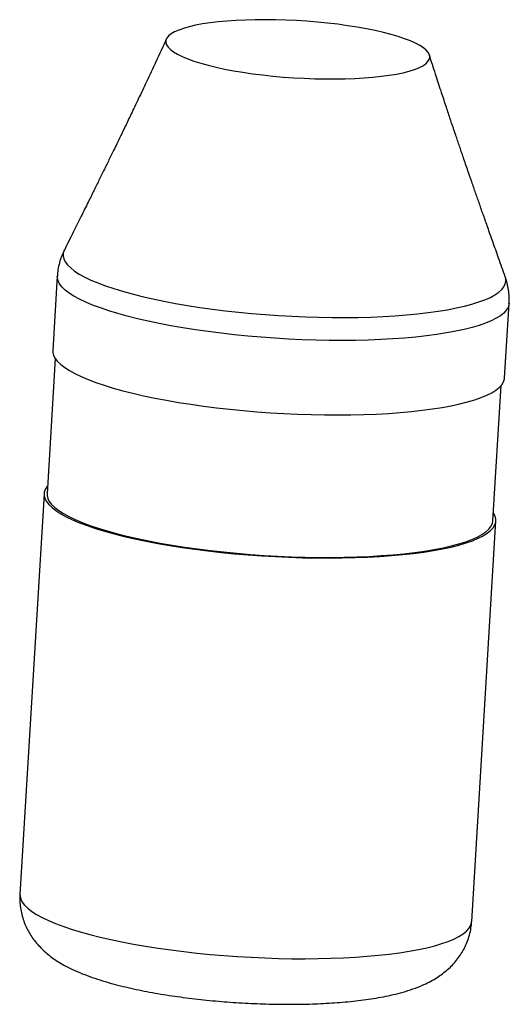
# Model space of a CAD drawing. Header units: millimetres. Extents: x -38 to 45, y -7 to 161.
import ezdxf

# ---------------------------------------------------------------- set-up
doc = ezdxf.new("R2010")
doc.units = ezdxf.units.MM

msp = doc.modelspace()

# ---------------------------------------------------------------- linework, layer by layer
at = {"color": 7, "linetype": 'Continuous', "lineweight": 25}
for p, q in [((-31.49, 117.32), (-32.25, 104.64)), ((44.61, 100), (45.37, 112.68)), ((-31.83, 103.28), (-33.22, 80.25)), ((42.64, 75.67), (44.03, 98.7)), ((-33.72, 80.28), (-37.84, 12.07)), ((39.02, 7.42), (43.14, 75.64))]:
    msp.add_line(p, q, dxfattribs=at)
at = {"color": 7, "linetype": 'Continuous', "lineweight": 25, "flags": 128}
for points in [[(-10.22, 154.68), (-9.29, 154.3), (-8.25, 153.92), (-7.09, 153.56), (-5.83, 153.22), (-4.47, 152.89), (-3.02, 152.57), (-1.49, 152.29), (0.1, 152.02), (1.75, 151.78), (3.46, 151.56), (5.19, 151.37), (6.96, 151.21), (8.74, 151.08), (10.53, 150.99), (12.31, 150.92), (14.07, 150.88), (15.8, 150.88), (17.49, 150.9), (19.13, 150.96), (20.71, 151.05), (22.21, 151.18), (23.64, 151.33), (24.98, 151.51), (26.21, 151.72), (27.35, 151.95), (28.36, 152.21), (29.26, 152.5), (30.03, 152.8), (30.68, 153.13), (31.19, 153.47), (31.56, 153.83), (31.79, 154.2), (31.88, 154.58), (31.82, 154.97), (31.63, 155.37), (31.29, 155.77), (30.82, 156.17), (30.21, 156.57), (29.47, 156.97), (28.6, 157.35), (27.61, 157.73), (26.51, 158.1), (25.3, 158.46), (23.99, 158.8), (22.58, 159.12), (21.1, 159.42), (19.54, 159.7), (17.91, 159.95), (16.23, 160.18), (14.51, 160.38), (12.76, 160.55), (10.98, 160.7), (9.19, 160.81), (7.41, 160.9), (5.64, 160.95), (3.89, 160.97), (2.18, 160.96), (0.51, 160.91), (-1.1, 160.84), (-2.64, 160.73), (-4.11, 160.6), (-5.49, 160.43), (-6.78, 160.24), (-7.96, 160.01), (-9.04, 159.77), (-10, 159.49), (-10.83, 159.2), (-11.54, 158.88), (-12.12, 158.55), (-12.56, 158.2), (-12.86, 157.83), (-13.02, 157.46), (-13.04, 157.07), (-12.91, 156.68), (-12.65, 156.28), (-12.24, 155.88), (-11.7, 155.47), (-11.03, 155.08), (-10.22, 154.68)], [(-32.25, 104.64), (-32.24, 104.34), (-32.12, 103.83), (-31.85, 103.31), (-31.45, 102.79), (-30.91, 102.27), (-30.23, 101.75), (-29.43, 101.23), (-28.49, 100.71), (-27.42, 100.2)], [(-27.42, 100.2), (-26.23, 99.7), (-24.93, 99.21), (-23.51, 98.73), (-21.98, 98.26), (-20.35, 97.81), (-18.62, 97.37), (-16.8, 96.96), (-14.9, 96.56), (-12.92, 96.18), (-10.87, 95.82), (-8.76, 95.49), (-6.6, 95.19), (-4.39, 94.91), (-2.14, 94.65), (0.14, 94.43), (2.45, 94.23), (4.76, 94.06), (7.08, 93.93), (9.4, 93.82), (11.71, 93.74), (14, 93.7), (16.25, 93.69), (18.47, 93.71), (20.65, 93.76), (22.77, 93.84), (24.84, 93.95), (26.83, 94.09), (28.75, 94.27), (30.59, 94.47), (32.34, 94.7), (33.99, 94.96), (35.54, 95.25), (36.98, 95.56), (38.31, 95.9), (39.53, 96.26), (40.62, 96.64), (41.59, 97.04), (42.43, 97.46), (43.13, 97.9), (43.7, 98.36), (44.14, 98.83), (44.43, 99.31), (44.59, 99.81), (44.61, 100)], [(-33.14, 81.59), (-33.25, 81.46), (-33.54, 80.97), (-33.7, 80.48), (-33.71, 79.98), (-33.59, 79.46), (-33.33, 78.95), (-32.92, 78.43), (-32.38, 77.91), (-31.71, 77.39), (-30.9, 76.87), (-29.96, 76.35), (-28.89, 75.84)], [(-33.22, 80.25), (-33.22, 79.99), (-33.11, 79.48), (-32.85, 78.97), (-32.46, 78.45), (-31.92, 77.93), (-31.25, 77.41), (-30.45, 76.89), (-29.52, 76.38), (-28.46, 75.87)], [(-28.89, 75.84), (-27.7, 75.34), (-26.4, 74.85), (-24.98, 74.37), (-23.45, 73.9), (-21.82, 73.45), (-20.09, 73.01), (-18.28, 72.59), (-16.37, 72.19), (-14.39, 71.82), (-12.35, 71.46), (-10.24, 71.13), (-8.07, 70.82), (-5.86, 70.54), (-3.61, 70.29), (-1.33, 70.06), (0.98, 69.87), (3.29, 69.7), (5.61, 69.56), (7.93, 69.46), (10.24, 69.38), (12.52, 69.34), (14.78, 69.32), (17, 69.34), (19.18, 69.39), (21.3, 69.48), (23.37, 69.59), (25.36, 69.73), (27.28, 69.91), (29.12, 70.11), (30.86, 70.34), (32.52, 70.6), (34.07, 70.88), (35.51, 71.2), (36.84, 71.53), (38.06, 71.89), (39.15, 72.27), (40.12, 72.68), (40.95, 73.1), (41.66, 73.54), (42.23, 74), (42.66, 74.47), (42.96, 74.95), (43.11, 75.44), (43.13, 75.95), (43.01, 76.46), (42.74, 76.97), (42.72, 77.01)], [(-28.46, 75.87), (-27.27, 75.37), (-25.97, 74.88), (-24.55, 74.4), (-23.02, 73.93), (-21.4, 73.48), (-19.67, 73.05), (-17.85, 72.63), (-15.95, 72.24), (-13.97, 71.86), (-11.92, 71.51), (-9.82, 71.18), (-7.65, 70.88), (-5.44, 70.61), (-3.2, 70.36), (-0.92, 70.14), (1.38, 69.94), (3.69, 69.78), (6, 69.65), (8.31, 69.55), (10.61, 69.48), (12.88, 69.44), (15.12, 69.44), (17.33, 69.46), (19.49, 69.52), (21.59, 69.61), (23.63, 69.73), (25.6, 69.88), (27.49, 70.06), (29.29, 70.27), (31.01, 70.51), (32.63, 70.78), (34.14, 71.07), (35.55, 71.39), (36.83, 71.73), (38, 72.1), (39.05, 72.49), (39.97, 72.89), (40.76, 73.32), (41.41, 73.77), (41.93, 74.23), (42.3, 74.7), (42.54, 75.19), (42.64, 75.67)]]:
    msp.add_lwpolyline(points, dxfattribs=at)
at = {"color": 8, "linetype": 'Continuous', "lineweight": 25, "flags": 128}
for points in [[(-30.29, 121.75), (-30.3, 121.73), (-30.47, 121.24), (-30.5, 120.75), (-30.38, 120.24), (-30.13, 119.73), (-29.74, 119.22), (-29.21, 118.7), (-28.54, 118.18), (-27.75, 117.67), (-26.82, 117.16), (-25.77, 116.65)], [(45.37, 112.68), (45.35, 112.48), (45.2, 111.99), (44.9, 111.5), (44.47, 111.03), (43.9, 110.58), (43.19, 110.14), (42.35, 109.72), (41.39, 109.31), (40.29, 108.93), (39.08, 108.57), (37.75, 108.23), (36.3, 107.92), (34.75, 107.64), (33.1, 107.38), (31.35, 107.15), (29.52, 106.94), (27.6, 106.77), (25.6, 106.63), (23.54, 106.51), (21.42, 106.43), (19.24, 106.38), (17.02, 106.36), (14.76, 106.38), (12.48, 106.42), (10.17, 106.49), (7.85, 106.6), (5.53, 106.74), (3.21, 106.91), (0.91, 107.1), (-1.37, 107.33), (-3.62, 107.58), (-5.83, 107.86), (-8, 108.17), (-10.11, 108.5), (-12.16, 108.85), (-14.14, 109.23), (-16.04, 109.63), (-17.86, 110.05), (-19.58, 110.49), (-21.21, 110.94), (-22.74, 111.41), (-24.16, 111.89), (-25.47, 112.38), (-26.66, 112.88), (-27.72, 113.39), (-28.66, 113.9), (-29.47, 114.42), (-30.15, 114.95), (-30.69, 115.47), (-31.09, 115.99), (-31.35, 116.5), (-31.48, 117.01), (-31.49, 117.32)], [(-25.77, 116.65), (-24.59, 116.16), (-23.29, 115.67), (-21.89, 115.2), (-20.37, 114.73), (-18.75, 114.29), (-17.04, 113.86), (-15.23, 113.44), (-13.35, 113.05), (-11.38, 112.68), (-9.35, 112.33), (-7.25, 112), (-5.1, 111.7), (-2.91, 111.43), (-0.68, 111.18), (1.58, 110.96), (3.86, 110.77), (6.16, 110.61), (8.46, 110.48), (10.75, 110.38), (13.03, 110.31), (15.29, 110.27), (17.51, 110.27), (19.7, 110.29), (21.84, 110.35), (23.93, 110.44), (25.96, 110.56), (27.91, 110.71), (29.79, 110.89), (31.59, 111.1), (33.29, 111.33), (34.9, 111.6), (36.4, 111.89), (37.79, 112.2), (39.07, 112.55), (40.24, 112.91), (41.28, 113.29), (42.19, 113.7), (42.97, 114.12), (43.62, 114.57), (44.13, 115.02), (44.51, 115.49), (44.74, 115.98), (44.84, 116.47), (44.8, 116.97), (44.72, 117.22)], [(-37.84, 12.07), (-37.83, 11.76), (-37.71, 11.25), (-37.44, 10.73), (-37.04, 10.21), (-36.5, 9.69), (-35.82, 9.17), (-35.02, 8.65), (-34.08, 8.14), (-33.01, 7.63)], [(-33.01, 7.63), (-31.82, 7.12), (-30.52, 6.63), (-29.1, 6.15), (-27.57, 5.68), (-25.94, 5.23), (-24.21, 4.79), (-22.39, 4.38), (-20.49, 3.98), (-18.51, 3.6), (-16.47, 3.24), (-14.35, 2.91), (-12.19, 2.61), (-9.98, 2.33), (-7.73, 2.07), (-5.45, 1.85), (-3.14, 1.65), (-0.83, 1.48), (1.49, 1.35), (3.81, 1.24), (6.12, 1.17), (8.41, 1.12), (10.66, 1.11), (12.88, 1.13), (15.06, 1.18), (17.18, 1.26), (19.25, 1.37), (21.24, 1.52), (23.16, 1.69), (25, 1.89), (26.75, 2.12), (28.4, 2.38), (29.95, 2.67), (31.39, 2.98), (32.72, 3.32), (33.94, 3.68), (35.03, 4.06), (36, 4.46), (36.84, 4.88), (37.54, 5.32), (38.11, 5.78), (38.55, 6.25), (38.84, 6.73), (39, 7.23), (39.02, 7.42)]]:
    msp.add_lwpolyline(points, dxfattribs=at)
at = {"color": 7, "linetype": 'Continuous', "lineweight": 25}
for points, knots in [([(-12.94, 157.68), (-13.53, 156.39), (-14.65, 153.95), (-16.24, 150.55), (-17.64, 147.59), (-18.85, 145.06), (-19.85, 142.96), (-20.67, 141.28), (-21.33, 139.9), (-21.88, 138.78), (-22.36, 137.79), (-22.8, 136.9), (-23.25, 135.97), (-23.78, 134.89), (-24.45, 133.53), (-25.29, 131.83), (-26.3, 129.78), (-27.48, 127.4), (-28.83, 124.68), (-29.79, 122.76), (-30.29, 121.75)], [0, 0, 0, 0, 0.105883, 0.200093, 0.282546, 0.35316, 0.411867, 0.45862, 0.494069, 0.526372, 0.551691, 0.576545, 0.600936, 0.629238, 0.667076, 0.714478, 0.771457, 0.838025, 0.9142, 1, 1, 1, 1]), ([(44.72, 117.22), (44.35, 118.27), (43.64, 120.26), (42.65, 123.06), (41.79, 125.49), (41.04, 127.62), (40.35, 129.58), (39.69, 131.48), (39.03, 133.36), (38.47, 135), (37.99, 136.38), (37.62, 137.47), (37.26, 138.51), (36.93, 139.48), (36.62, 140.41), (36.27, 141.42), (35.84, 142.69), (35.28, 144.37), (34.58, 146.47), (33.75, 148.97), (32.82, 151.85), (32.16, 153.89), (31.82, 154.98)], [0, 0, 0, 0, 0.084068, 0.158333, 0.222806, 0.277564, 0.328291, 0.378667, 0.428691, 0.478363, 0.509191, 0.538318, 0.565747, 0.591479, 0.615516, 0.639598, 0.671414, 0.716382, 0.771764, 0.837523, 0.913616, 1, 1, 1, 1]), ([(-30.28, 121.77), (-30.44, 121.44), (-30.77, 120.74), (-31.13, 119.61), (-31.39, 118.45), (-31.45, 117.68), (-31.48, 117.32)], [0, 0, 0, 0, 0.237052, 0.505904, 0.769706, 1, 1, 1, 1]), ([(45.36, 112.68), (45.37, 112.76), (45.42, 113.24), (45.38, 114.12), (45.25, 115.28), (45.02, 116.33), (44.8, 116.96), (44.71, 117.24)], [0, 0, 0, 0, 0.054042, 0.307537, 0.557792, 0.805768, 1, 1, 1, 1]), ([(-37.83, 12.07), (-37.84, 11.98), (-37.89, 11.5), (-37.85, 10.63), (-37.72, 9.47), (-37.47, 8.34), (-37.11, 7.27), (-36.67, 6.25), (-36.13, 5.29), (-35.53, 4.39), (-34.85, 3.55), (-34.1, 2.76), (-33.29, 2.02), (-32.39, 1.31), (-31.37, 0.62), (-30.21, -0.06), (-29.19, -0.58), (-28.55, -0.87), (-28.38, -0.95)], [0, 0, 0, 0, 0.0128563, 0.0734137, 0.133197, 0.1924361, 0.2513941, 0.3103651, 0.369699, 0.4298403, 0.4913824, 0.5551372, 0.6222229, 0.6941725, 0.7730651, 0.8615838, 0.9624085, 1, 1, 1, 1]), ([(-28.38, -0.95), (-28.14, -1.05), (-27.35, -1.4), (-25.99, -1.92), (-24.27, -2.51), (-22.53, -3.02), (-20.77, -3.49), (-18.99, -3.91), (-17.18, -4.3), (-15.32, -4.65), (-13.44, -4.98), (-11.52, -5.27), (-9.57, -5.54), (-7.59, -5.78), (-5.59, -5.99), (-3.58, -6.17), (-1.55, -6.32), (0.47, -6.45), (2.5, -6.54), (4.52, -6.61), (6.52, -6.65), (8.51, -6.65), (10.47, -6.63), (12.4, -6.57), (14.29, -6.48), (16.15, -6.36), (17.97, -6.21), (19.75, -6.02), (21.49, -5.79), (23.19, -5.51), (24.87, -5.19), (26.53, -4.8), (28.2, -4.33), (29.76, -3.79), (31.15, -3.19), (32.31, -2.59), (33.35, -1.96), (34.28, -1.29), (35.13, -0.57), (35.92, 0.21), (36.63, 1.06), (37.26, 1.96), (37.81, 2.93), (38.29, 3.99), (38.66, 5.13), (38.92, 6.3), (38.98, 7.07), (39.01, 7.42)], [0, 0, 0, 0, 0.013107, 0.04247, 0.070611, 0.097383, 0.123126, 0.148138, 0.172623, 0.196723, 0.220534, 0.244127, 0.267554, 0.290857, 0.314067, 0.337213, 0.360316, 0.3834, 0.406482, 0.429577, 0.452705, 0.475888, 0.499148, 0.522514, 0.546021, 0.569709, 0.593634, 0.617867, 0.642506, 0.667688, 0.693613, 0.720567, 0.748946, 0.779088, 0.803492, 0.824771, 0.843872, 0.861471, 0.878042, 0.893918, 0.909325, 0.924417, 0.939293, 0.954021, 0.970211, 0.986097, 1, 1, 1, 1])]:
    msp.add_open_spline(points, degree=3, knots=knots, dxfattribs=at)

doc.saveas('drawing.dxf')
